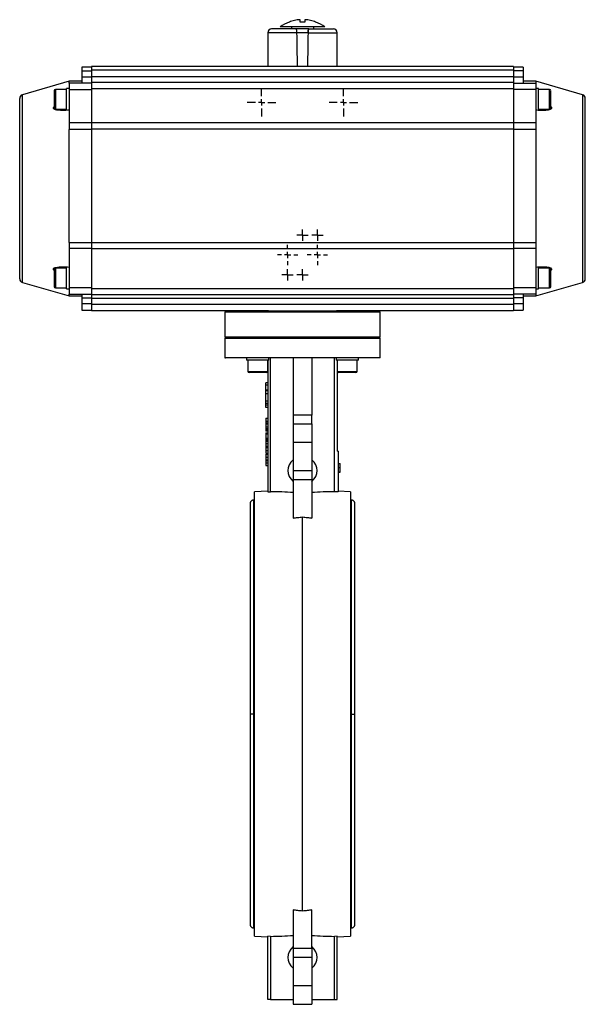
# Model space of a CAD drawing. Extents: x 37 to 1025, y -162 to 1175.
# Tile 5 of 5: x 569 to 1025, y 381 to 1175. Entities that reach past the tile are written whole.
import ezdxf

# ---------------------------------------------------------------- set-up
doc = ezdxf.new("R2010")
doc.units = 0
doc.layers.get('0').update_dxf_attribs({"linetype": 'CONTINUOUS'})

# ---------------------------------------------------------------- blocks, each defined once
blk = doc.blocks.new('SW_CENTERMARKSYMBOL_8')
at = {"color": 0, "linetype": 'CONTINUOUS'}
for p, q in [((0, 5), (0, 11.5)), ((-5, 0), (-11.5, 0)), ((0, 0), (-2.5, 0)), ((0, 0), (0, 2.5)), ((0, 0), (2.5, 0)), ((0, 0), (0, -2.5)), ((5, 0), (11.5, 0)), ((0, -5), (0, -11.5))]:
    blk.add_line(p, q, dxfattribs=at)
blk = doc.blocks.new('SW_CENTERMARKSYMBOL_9')
at = {"color": 0, "linetype": 'CONTINUOUS'}
for p, q in [((0, 5), (0, 8.2)), ((-5, 0), (-8.2, 0)), ((0, 0), (-2.5, 0)), ((0, 0), (0, 2.5)), ((0, 0), (2.5, 0)), ((0, 0), (0, -2.5)), ((5, 0), (8.2, 0)), ((0, -5), (0, -8.2))]:
    blk.add_line(p, q, dxfattribs=at)
blk = doc.blocks.new('SW_CENTERMARKSYMBOL_10')
at = {"color": 0, "linetype": 'CONTINUOUS'}
for p, q in [((0, 5), (0, 8.2)), ((-5, 0), (-8.2, 0)), ((0, 0), (-2.5, 0)), ((0, 0), (0, 2.5)), ((0, 0), (2.5, 0)), ((0, 0), (0, -2.5)), ((5, 0), (8.2, 0)), ((0, -5), (0, -8.2))]:
    blk.add_line(p, q, dxfattribs=at)
blk = doc.blocks.new('SW_CENTERMARKSYMBOL_11')
at = {"color": 0, "linetype": 'CONTINUOUS'}
for p, q in [((-2.5, 0), (-4.6, 0)), ((0, 0), (-2.5, 0)), ((0, 2.5), (0, 4.6)), ((0, 0), (0, 2.5)), ((0, 0), (2.5, 0)), ((0, 0), (0, -2.5)), ((2.5, 0), (4.6, 0)), ((0, -2.5), (0, -4.6))]:
    blk.add_line(p, q, dxfattribs=at)
blk = doc.blocks.new('SW_CENTERMARKSYMBOL_12')
at = {"color": 0, "linetype": 'CONTINUOUS'}
for p, q in [((-2.5, 0), (-4.6, 0)), ((0, 0), (-2.5, 0)), ((0, 2.5), (0, 4.6)), ((0, 0), (0, 2.5)), ((0, 0), (2.5, 0)), ((0, 0), (0, -2.5)), ((2.5, 0), (4.6, 0)), ((0, -2.5), (0, -4.6))]:
    blk.add_line(p, q, dxfattribs=at)
blk = doc.blocks.new('SW_CENTERMARKSYMBOL_13')
at = {"color": 0, "linetype": 'CONTINUOUS'}
for p, q in [((-2.5, 0), (-4.6, 0)), ((0, 0), (-2.5, 0)), ((0, 2.5), (0, 4.6)), ((0, 0), (0, 2.5)), ((0, 0), (2.5, 0)), ((0, 0), (0, -2.5)), ((2.5, 0), (4.6, 0)), ((0, -2.5), (0, -4.6))]:
    blk.add_line(p, q, dxfattribs=at)
blk = doc.blocks.new('SW_CENTERMARKSYMBOL_14')
at = {"color": 0, "linetype": 'CONTINUOUS'}
for p, q in [((-2.5, 0), (-4.6, 0)), ((0, 0), (-2.5, 0)), ((0, 2.5), (0, 4.6)), ((0, 0), (0, 2.5)), ((0, 0), (2.5, 0)), ((0, 0), (0, -2.5)), ((2.5, 0), (4.6, 0)), ((0, -2.5), (0, -4.6))]:
    blk.add_line(p, q, dxfattribs=at)
blk = doc.blocks.new('SW_CENTERMARKSYMBOL_15')
at = {"color": 0, "linetype": 'CONTINUOUS'}
for p, q in [((0, 5), (0, 11.5)), ((-5, 0), (-11.5, 0)), ((0, 0), (-2.5, 0)), ((0, 0), (0, 2.5)), ((0, 0), (2.5, 0)), ((0, 0), (0, -2.5)), ((5, 0), (11.5, 0)), ((0, -5), (0, -11.5))]:
    blk.add_line(p, q, dxfattribs=at)

msp = doc.modelspace()

# ---------------------------------------------------------------- linework, layer by layer
at = {"color": 7, "linetype": 'CONTINUOUS'}
for p, q in [((788.09, 1168.69), (788.09, 1167.29)), ((794.09, 1167.29), (794.09, 1167.09)), ((795.09, 1172.69), (795.09, 1174.55)), ((799.09, 1174.55), (799.09, 1172.69)), ((800.09, 1167.09), (800.09, 1167.29)), ((806.09, 1167.29), (806.09, 1168.69)), ((807.86, 1172.69), (807.67, 1172.69)), ((769.09, 1164.09), (769.09, 1137.09)), ((801.57, 1164.09), (792.6, 1164.09)), ((825.09, 1137.09), (825.09, 1164.09)), ((627.09, 1136.39), (619.09, 1136.39)), ((619.09, 1136.39), (619.09, 1133.39)), ((967.09, 1136.89), (627.09, 1136.89)), ((627.09, 1136.89), (627.09, 1133.89)), ((769.09, 1137.09), (793.09, 1137.09)), ((772.09, 1137.09), (772.09, 1136.89)), ((793.09, 1137.09), (801.08, 1137.09)), ((801.08, 1137.09), (825.09, 1137.09)), ((822.09, 1136.89), (822.09, 1137.09)), ((967.09, 1136.89), (967.09, 1133.89)), ((975.09, 1136.39), (967.09, 1136.39)), ((975.09, 1136.39), (975.09, 1133.39)), ((619.09, 1133.39), (627.09, 1133.39)), ((619.09, 1133.39), (619.09, 1128.39)), ((619.09, 1128.39), (619.09, 1123.39)), ((619.09, 1128.39), (627.09, 1128.39)), ((967.09, 1133.89), (627.09, 1133.89)), ((627.09, 1133.89), (627.09, 1128.89)), ((627.09, 1128.89), (967.09, 1128.89)), ((627.09, 1128.89), (627.09, 1123.89)), ((967.09, 1133.89), (967.09, 1128.89)), ((975.09, 1133.39), (967.09, 1133.39)), ((967.09, 1128.89), (967.09, 1123.89)), ((967.09, 1128.39), (975.09, 1128.39)), ((975.09, 1133.39), (975.09, 1128.39)), ((975.09, 1128.39), (975.09, 1123.39)), ((609.09, 1124.89), (571.26, 1114.04)), ((609.09, 1119.19), (606.89, 1119.19)), ((606.89, 1101.65), (606.89, 1119.19)), ((619.09, 1124.89), (609.09, 1124.89)), ((609.09, 1123.39), (609.09, 1124.89)), ((627.09, 1123.39), (609.09, 1123.39)), ((609.09, 1123.39), (609.09, 1118.39)), ((967.09, 1123.89), (627.09, 1123.89)), ((627.09, 1123.89), (627.09, 1118.89)), ((967.09, 1123.89), (967.09, 1118.89)), ((967.09, 1123.39), (985.09, 1123.39)), ((985.09, 1124.89), (975.09, 1124.89)), ((1022.91, 1114.04), (985.09, 1124.89)), ((985.09, 1124.89), (985.09, 1123.39)), ((985.09, 1123.39), (985.09, 1118.39)), ((987.29, 1119.19), (985.09, 1119.19)), ((987.29, 1101.59), (987.29, 1119.19)), ((606.89, 1118.39), (597.89, 1118.39)), ((609.09, 1118.39), (627.09, 1118.39)), ((609.09, 1118.39), (609.09, 1091.6)), ((967.09, 1118.89), (627.09, 1118.89)), ((627.09, 1118.89), (627.09, 1091.75)), ((967.09, 1118.89), (967.09, 1091.75)), ((985.09, 1118.39), (967.09, 1118.39)), ((985.09, 1118.39), (985.09, 1091.6)), ((996.29, 1118.39), (987.29, 1118.39)), ((597.89, 1102.39), (606.89, 1102.39)), ((987.29, 1102.39), (996.29, 1102.39)), ((609.09, 1091.6), (627.09, 1091.6)), ((609.09, 1091.6), (609.09, 1086.09)), ((627.09, 1091.75), (967.09, 1091.75)), ((627.09, 1091.75), (627.09, 1086.25)), ((967.09, 1091.75), (967.09, 1086.25)), ((967.09, 1091.6), (985.09, 1091.6)), ((985.09, 1091.6), (985.09, 1086.09)), ((609.09, 995.03), (609.09, 1086.09)), ((627.09, 1086.09), (609.09, 1086.09)), ((967.09, 1086.25), (627.09, 1086.25)), ((627.09, 1086.25), (627.09, 994.88)), ((967.09, 1086.25), (967.09, 994.88)), ((985.09, 1086.09), (967.09, 1086.09)), ((985.09, 1086.09), (985.09, 995.03)), ((609.09, 995.03), (627.09, 995.03)), ((609.09, 995.03), (609.09, 990.01)), ((627.09, 994.88), (967.09, 994.88)), ((627.09, 994.88), (627.09, 989.88)), ((967.09, 995.03), (985.09, 995.03)), ((967.09, 994.88), (967.09, 989.88)), ((985.09, 995.03), (985.09, 990.01)), ((627.09, 990.01), (609.09, 990.01)), ((609.09, 990.01), (609.09, 958.39)), ((967.09, 989.88), (627.09, 989.88)), ((627.09, 989.88), (627.09, 957.89)), ((985.09, 990.01), (967.09, 990.01)), ((967.09, 989.88), (967.09, 957.89)), ((985.09, 990.01), (985.09, 958.39)), ((606.89, 974.39), (597.89, 974.39)), ((606.89, 957.59), (606.89, 975.19)), ((987.29, 957.59), (987.29, 975.18)), ((996.29, 974.39), (987.29, 974.39)), ((571.26, 962.73), (609.09, 951.89)), ((985.09, 951.89), (1022.91, 962.73)), ((597.89, 958.39), (606.89, 958.39)), ((606.89, 957.59), (609.09, 957.59)), ((627.09, 958.39), (609.09, 958.39)), ((609.09, 958.39), (609.09, 953.39)), ((609.09, 951.89), (609.09, 953.39)), ((609.09, 953.39), (627.09, 953.39)), ((619.09, 953.39), (619.09, 950.39)), ((627.09, 957.89), (967.09, 957.89)), ((627.09, 957.89), (627.09, 952.89)), ((967.09, 952.89), (627.09, 952.89)), ((627.09, 952.89), (627.09, 949.89)), ((985.09, 958.39), (967.09, 958.39)), ((967.09, 957.89), (967.09, 952.89)), ((985.09, 953.39), (967.09, 953.39)), ((967.09, 952.89), (967.09, 949.89)), ((975.09, 953.39), (975.09, 950.39)), ((985.09, 958.39), (985.09, 953.39)), ((985.09, 957.59), (987.29, 957.59)), ((985.09, 953.39), (985.09, 951.89)), ((987.29, 958.39), (996.29, 958.39)), ((609.09, 951.89), (619.09, 951.89)), ((619.09, 950.39), (627.09, 950.39)), ((619.09, 950.39), (619.09, 945.39)), ((627.09, 945.39), (619.09, 945.39)), ((619.09, 945.39), (619.09, 940.39)), ((967.09, 949.89), (627.09, 949.89)), ((627.09, 949.89), (627.09, 944.89)), ((967.09, 944.89), (627.09, 944.89)), ((627.09, 944.89), (627.09, 939.89)), ((975.09, 950.39), (967.09, 950.39)), ((967.09, 949.89), (967.09, 944.89)), ((975.09, 945.39), (967.09, 945.39)), ((967.09, 944.89), (967.09, 939.89)), ((975.09, 951.89), (985.09, 951.89)), ((975.09, 950.39), (975.09, 945.39)), ((975.09, 945.39), (975.09, 940.39)), ((619.09, 940.39), (627.09, 940.39)), ((769.57, 939.89), (627.09, 939.89)), ((735.59, 939.89), (734.59, 938.89)), ((734.59, 938.89), (734.59, 918.89)), ((859.59, 938.89), (734.59, 938.89)), ((769.57, 939.89), (824.6, 939.89)), ((967.09, 939.89), (824.6, 939.89)), ((859.59, 938.89), (858.59, 939.89)), ((859.59, 918.89), (859.59, 938.89)), ((967.09, 940.39), (975.09, 940.39)), ((734.59, 918.89), (735.59, 917.89)), ((734.59, 918.89), (859.59, 918.89)), ((734.59, 917.89), (734.59, 901.93)), ((734.59, 917.89), (859.59, 917.89)), ((858.59, 917.89), (859.59, 918.89)), ((859.59, 901.93), (859.59, 917.89)), ((859.59, 901.93), (734.59, 901.93)), ((751.97, 901.89), (751.97, 900.09)), ((770.07, 900.09), (751.97, 900.09)), ((753.02, 900.09), (753.02, 891.09)), ((769.02, 891.09), (769.02, 900.09)), ((769.09, 900.09), (769.09, 793.95)), ((770.07, 900.09), (770.07, 901.89)), ((771.38, 794.1), (771.38, 901.89)), ((789.59, 901.89), (789.59, 855.74)), ((804.59, 901.89), (804.59, 855.74)), ((822.79, 794.1), (822.79, 901.89)), ((824.1, 901.89), (824.1, 900.09)), ((842.2, 900.09), (824.1, 900.09)), ((825.09, 900.09), (825.09, 826.89)), ((825.15, 900.09), (825.15, 891.09)), ((841.15, 891.09), (841.15, 900.09)), ((842.2, 900.09), (842.2, 901.89)), ((768.02, 890.09), (754.02, 890.09)), ((834.56, 890.09), (826.15, 890.09)), ((840.15, 890.09), (834.56, 890.09)), ((769.09, 881.89), (767.59, 881.89)), ((767.59, 879.89), (767.59, 881.89)), ((769.09, 879.89), (767.59, 879.89)), ((767.59, 875.8), (767.59, 879.89)), ((769.09, 875.8), (767.59, 875.8)), ((767.59, 875.27), (767.59, 875.8)), ((769.09, 875.27), (767.59, 875.27)), ((767.59, 873.1), (767.59, 875.27)), ((769.09, 873.1), (767.59, 873.1)), ((767.59, 867.24), (767.59, 873.1)), ((767.59, 867.24), (769.09, 867.24)), ((767.59, 865.05), (767.59, 867.24)), ((769.09, 865.05), (767.59, 865.05)), ((767.59, 863.97), (767.59, 865.05)), ((769.09, 863.97), (767.59, 863.97)), ((767.59, 861.89), (767.59, 863.97)), ((769.09, 861.89), (767.59, 861.89)), ((767.59, 853.23), (769.09, 853.23)), ((767.59, 853.23), (767.59, 850.84)), ((767.59, 850.84), (769.09, 850.84)), ((767.59, 849.6), (769.09, 849.6)), ((804.59, 855.74), (789.59, 855.74)), ((789.59, 855.74), (789.59, 848.89)), ((804.59, 848.89), (804.59, 855.74)), ((767.59, 848.66), (769.09, 848.66)), ((767.59, 848.66), (767.59, 846.26)), ((767.59, 846.26), (769.09, 846.26)), ((767.59, 845.03), (769.09, 845.03)), ((767.59, 844.01), (769.09, 844.01)), ((769.09, 842.91), (767.59, 842.91)), ((767.59, 841.66), (767.59, 840.61)), ((767.59, 841.66), (769.09, 841.66)), ((789.59, 848.89), (804.59, 848.89)), ((789.59, 848.89), (789.59, 833.89)), ((804.59, 848.89), (804.59, 833.89)), ((767.59, 840.61), (769.09, 840.61)), ((767.59, 840.61), (767.59, 837.26)), ((767.59, 837.26), (769.09, 837.26)), ((767.59, 837.26), (767.59, 836.27)), ((767.59, 836.27), (769.09, 836.27)), ((767.59, 836.27), (767.59, 835.59)), ((767.59, 835.59), (769.09, 835.59)), ((767.59, 835.02), (769.09, 835.02)), ((767.59, 834.93), (769.09, 834.93)), ((789.59, 833.89), (804.59, 833.89)), ((789.59, 833.89), (789.59, 811.16)), ((804.59, 833.89), (804.59, 811.16)), ((767.59, 832.88), (769.09, 832.88)), ((767.59, 830.89), (769.09, 830.89)), ((767.59, 830.65), (767.59, 829.81)), ((769.09, 830.53), (767.59, 830.53)), ((767.59, 829.63), (769.09, 829.63)), ((767.59, 827.39), (769.09, 827.39)), ((825.89, 826.89), (825.09, 826.89)), ((825.89, 826.89), (825.89, 793.9)), ((767.59, 825.14), (769.09, 825.14)), ((767.59, 824.43), (769.09, 824.43)), ((767.59, 824.25), (769.09, 824.25)), ((767.59, 822), (769.09, 822)), ((767.59, 819.76), (769.09, 819.76)), ((769.09, 819.09), (767.59, 819.09)), ((767.59, 817.29), (769.09, 817.29)), ((767.59, 815.27), (769.09, 815.27)), ((767.59, 815.18), (769.09, 815.18)), ((789.59, 811.16), (804.59, 811.16)), ((789.59, 811.16), (789.59, 803.71)), ((804.59, 811.16), (804.59, 803.71)), ((825.89, 816.89), (827.39, 816.89)), ((825.89, 813.65), (827.39, 813.65)), ((825.89, 809.89), (827.39, 809.89)), ((827.39, 809.8), (825.89, 809.8)), ((827.39, 813.65), (827.39, 816.89)), ((827.39, 809.89), (827.39, 813.65)), ((789.59, 803.71), (789.59, 772.79)), ((804.59, 803.71), (789.59, 803.71)), ((804.59, 803.71), (804.59, 772.79)), ((769.09, 794.58), (758.34, 793.89)), ((758.34, 435.89), (758.34, 793.89)), ((769.09, 793.95), (771.38, 794.1)), ((825.89, 793.9), (822.79, 794.1)), ((835.84, 793.89), (825.89, 794.53)), ((835.84, 793.89), (835.84, 614.89)), ((758.34, 787.39), (757.84, 787.39)), ((836.34, 787.39), (835.84, 787.39)), ((797.09, 456), (797.09, 773.78)), ((835.84, 614.89), (835.84, 435.89)), ((789.59, 456.99), (789.59, 426.07)), ((804.59, 426.07), (804.59, 456.99)), ((757.84, 442.39), (758.34, 442.39)), ((835.84, 442.39), (836.34, 442.39)), ((758.34, 435.89), (769.09, 435.19)), ((771.38, 435.67), (769.09, 435.82)), ((769.09, 384.89), (769.09, 435.82)), ((771.38, 435.67), (771.38, 384.89)), ((825.09, 435.82), (822.79, 435.67)), ((822.79, 384.89), (822.79, 435.67)), ((825.09, 435.19), (835.84, 435.89)), ((825.09, 384.89), (825.09, 435.82)), ((789.59, 426.07), (804.59, 426.07)), ((789.59, 426.07), (789.59, 418.61)), ((804.59, 426.07), (804.59, 418.61)), ((804.59, 418.61), (789.59, 418.61)), ((789.59, 418.61), (789.59, 395.89)), ((804.59, 418.61), (804.59, 395.89)), ((804.59, 395.89), (789.59, 395.89)), ((789.59, 395.89), (789.59, 380.89)), ((804.59, 395.89), (804.59, 380.89)), ((771.38, 384.89), (769.09, 384.89)), ((771.38, 384.89), (789.59, 384.89)), ((804.59, 384.89), (822.79, 384.89)), ((804.59, 384.69), (807.26, 384.69)), ((807.26, 384.69), (807.26, 384.89)), ((807.26, 384.69), (807.27, 384.69)), ((807.27, 384.69), (807.27, 384.89)), ((807.27, 384.69), (807.62, 384.69)), ((807.62, 384.69), (807.62, 384.89)), ((807.64, 384.69), (807.64, 384.89)), ((822.79, 384.89), (825.09, 384.89)), ((789.59, 380.89), (804.59, 380.89))]:
    msp.add_line(p, q, dxfattribs=at)
at = {"color": 8, "linetype": 'CONTINUOUS'}
for p, q in [((792.6, 1164.09), (769.09, 1164.09)), ((801.57, 1164.09), (825.09, 1164.09)), ((571.26, 962.73), (571.26, 1114.04)), ((597.89, 1118.39), (597.89, 1102.39)), ((996.29, 1102.39), (996.29, 1118.39)), ((1022.91, 1114.04), (1022.91, 962.73)), ((597.89, 974.39), (597.89, 962.24)), ((996.29, 958.39), (996.29, 974.39)), ((597.89, 962.24), (597.89, 958.39)), ((753.02, 891.09), (769.02, 891.09)), ((825.15, 891.09), (834.76, 891.09)), ((834.76, 891.09), (841.15, 891.09)), ((757.84, 614.89), (757.84, 787.39)), ((836.34, 787.39), (836.34, 614.89)), ((757.84, 442.39), (757.84, 614.89)), ((836.34, 614.89), (836.34, 442.39))]:
    msp.add_line(p, q, dxfattribs=at)
at = {"color": 7, "linetype": 'CONTINUOUS'}
for centre, radius, start, end in [((772.09, 1164.09), 3, 90, 180), ((797.09, 1144.69), 30, 111.04082, 126.86501), ((797.09, 1144.69), 30, 53.12682, 68.96316), ((822.09, 1164.09), 3, 0, 90), ((572.09, 1111.16), 3, 106, 180), ((597.89, 1117.39), 1, 90, 180), ((996.29, 1117.39), 1, 0, 90), ((1022.09, 1111.16), 3, 0, 74), ((597.89, 1103.39), 1, 180, 270), ((996.29, 1103.39), 1, 270, 0), ((597.89, 973.39), 1, 90, 180), ((996.29, 973.39), 1, 0, 90), ((572.09, 965.62), 3, 180, 254), ((1022.09, 965.62), 3, 286, 0), ((597.89, 959.39), 1, 180, 270), ((996.29, 959.39), 1, 270, 0), ((754.02, 891.09), 1, 180, 270), ((768.02, 891.09), 1, 270, 0), ((826.15, 891.09), 1, 180, 270), ((840.15, 891.09), 1, 270, 0)]:
    msp.add_arc(centre, radius, start, end, dxfattribs=at)
for centre, major_axis, ratio, start_param, end_param in [((797.09, 636.13), (-27.57, 1604.12), 0.00303, 5.029946, 5.047717), ((797.09, 636.13), (-27.57, 1604.12), 0.00303, 5.029946, 5.047717), ((797.09, 636.13), (27.57, 1604.12), 0.00303, 1.235468, 1.253239), ((797.09, 636.13), (27.57, 1604.12), 0.00303, 1.235468, 1.253239), ((800.53, 811.05), (15.17, 0), 0.823849, 2.376683, 3.906502), ((793.64, 811.05), (15.17, 0), 0.823849, 5.518276, 7.048095), ((770.26, 614.89), (218.21, 0), 0.821318, 1.48211, 1.565667), ((823.91, 614.89), (218.21, 0), 0.821318, 1.575926, 1.659482), ((770.26, 614.89), (218.21, 0), 0.821318, 4.717519, 4.801075), ((823.91, 614.89), (218.21, 0), 0.821318, 4.623703, 4.707259), ((800.53, 418.73), (15.17, 0), 0.823849, 2.376683, 3.906502), ((793.64, 418.73), (15.17, 0), 0.823849, 5.518276, 7.048095)]:
    msp.add_ellipse(centre, major_axis=major_axis, ratio=ratio, start_param=start_param, end_param=end_param, dxfattribs=at)
for points, knots in [([(791.99, 1167.09), (786.37, 1167.09), (781.32, 1167.09), (774.07, 1167.09), (772.09, 1167.09), (772.09, 1167.09)], [0, 0, 0, 0, 0.5, 0.5, 1, 1, 1, 1]), ([(815.09, 1168.69), (815.04, 1168.69), (814.94, 1168.69), (814.16, 1168.69), (812.91, 1168.69), (811.23, 1168.69), (809.12, 1168.69), (806.7, 1168.69), (803.98, 1168.69), (801.08, 1168.69), (798.05, 1168.69), (795.02, 1168.69), (792.02, 1168.69), (789.19, 1168.69), (786.56, 1168.69), (784.25, 1168.69), (782.29, 1168.69), (780.75, 1168.69), (779.68, 1168.69), (779.16, 1168.69), (779.11, 1168.69), (779.09, 1168.69)], [0, 0, 0, 0, 0.0528116, 0.1072782, 0.1602098, 0.2146764, 0.2676079, 0.3220745, 0.3750061, 0.4294727, 0.4824043, 0.5368709, 0.5898025, 0.6442691, 0.6972006, 0.7516672, 0.8045988, 0.8590654, 0.911997, 0.9664636, 1, 1, 1, 1]), ([(786.5, 1172.69), (786.38, 1172.69), (786.25, 1172.69), (786.32, 1172.69), (786.32, 1172.69)], [0, 0, 0, 0, 0.999724, 1, 1, 1, 1]), ([(792.6, 1164.09), (792.6, 1164.29), (792.59, 1164.5), (792.57, 1164.89), (792.55, 1165.09), (792.52, 1165.46), (792.5, 1165.63), (792.45, 1165.96), (792.42, 1166.11), (792.37, 1166.38), (792.33, 1166.5), (792.27, 1166.71), (792.24, 1166.8), (792.17, 1166.94), (792.13, 1167), (792.06, 1167.07), (792.03, 1167.09), (791.99, 1167.09)], [0, 0, 0, 0, 0.125, 0.125, 0.25, 0.25, 0.375, 0.375, 0.5, 0.5, 0.625, 0.625, 0.75, 0.75, 0.875, 0.875, 1, 1, 1, 1]), ([(792.6, 1164.09), (792.6, 1164.29), (792.59, 1164.5), (792.57, 1164.89), (792.55, 1165.09), (792.52, 1165.46), (792.5, 1165.63), (792.45, 1165.96), (792.42, 1166.11), (792.37, 1166.38), (792.33, 1166.5), (792.27, 1166.71), (792.24, 1166.8), (792.17, 1166.94), (792.13, 1167), (792.06, 1167.07), (792.03, 1167.09), (791.99, 1167.09)], [0, 0, 0, 0, 0.125, 0.125, 0.25, 0.25, 0.375, 0.375, 0.5, 0.5, 0.625, 0.625, 0.75, 0.75, 0.875, 0.875, 1, 1, 1, 1]), ([(802.18, 1167.09), (802.15, 1167.09), (802.11, 1167.07), (802.04, 1167), (802, 1166.95), (801.94, 1166.8), (801.9, 1166.71), (801.84, 1166.51), (801.81, 1166.38), (801.75, 1166.11), (801.72, 1165.96), (801.68, 1165.64), (801.66, 1165.46), (801.62, 1165.09), (801.6, 1164.9), (801.58, 1164.5), (801.57, 1164.29), (801.57, 1164.09)], [0, 0, 0, 0, 0.125, 0.125, 0.25, 0.25, 0.375, 0.375, 0.5, 0.5, 0.625, 0.625, 0.75, 0.75, 0.875, 0.875, 1, 1, 1, 1]), ([(801.57, 1164.09), (801.57, 1164.29), (801.58, 1164.5), (801.6, 1164.89), (801.62, 1165.09), (801.66, 1165.46), (801.68, 1165.63), (801.72, 1165.96), (801.75, 1166.11), (801.81, 1166.38), (801.84, 1166.5), (801.9, 1166.71), (801.94, 1166.8), (802, 1166.94), (802.04, 1167), (802.11, 1167.07), (802.15, 1167.09), (802.18, 1167.09)], [0, 0, 0, 0, 0.125, 0.125, 0.25, 0.25, 0.375, 0.375, 0.5, 0.5, 0.625, 0.625, 0.75, 0.75, 0.875, 0.875, 1, 1, 1, 1]), ([(802.18, 1167.09), (802.35, 1167.09), (802.68, 1167.09), (803.17, 1167.09), (803.66, 1167.09), (804.15, 1167.09), (804.63, 1167.09), (805.11, 1167.09), (805.59, 1167.09), (806.56, 1167.09), (808.01, 1167.09), (809.9, 1167.09), (811.7, 1167.09), (814.01, 1167.09), (816.58, 1167.09), (818.65, 1167.09), (819.96, 1167.09), (820.75, 1167.09), (821.36, 1167.09), (821.71, 1167.09), (821.91, 1167.09), (822.01, 1167.09), (822.07, 1167.09), (822.08, 1167.09), (822.09, 1167.09)], [0, 0, 0, 0, 0.0148528, 0.029687, 0.0445085, 0.0593235, 0.074138, 0.0889583, 0.1037902, 0.11864, 0.1806036, 0.2425826, 0.306461, 0.3703545, 0.500003, 0.6296515, 0.6935299, 0.7574234, 0.8193871, 0.881366, 0.9110432, 0.9406754, 0.9703115, 1, 1, 1, 1]), ([(569.09, 965.62), (569.09, 965.62), (569.09, 965.62), (569.09, 965.64), (569.09, 965.67), (569.09, 965.7), (569.09, 965.75), (569.09, 965.81), (569.09, 965.88), (569.09, 965.96), (569.09, 966.05), (569.09, 966.16), (569.09, 966.27), (569.09, 966.39), (569.09, 966.53), (569.09, 966.68), (569.09, 966.98), (569.09, 967.52), (569.09, 968.41), (569.09, 969.47), (569.09, 970.71), (569.09, 972.13), (569.09, 974.27), (569.09, 977.39), (569.09, 981.8), (569.09, 986.84), (569.09, 992.43), (569.09, 998.48), (569.09, 1004.87), (569.09, 1011.51), (569.09, 1018.28), (569.09, 1025.03), (569.09, 1031.73), (569.09, 1038.39), (569.09, 1045.05), (569.09, 1051.75), (569.09, 1058.5), (569.09, 1065.26), (569.09, 1071.9), (569.09, 1078.3), (569.09, 1084.35), (569.09, 1089.94), (569.09, 1094.97), (569.09, 1099.39), (569.09, 1102.51), (569.09, 1104.65), (569.09, 1106.07), (569.09, 1107.31), (569.09, 1108.37), (569.09, 1109.25), (569.09, 1109.85), (569.09, 1110.23), (569.09, 1110.48), (569.09, 1110.69), (569.09, 1110.86), (569.09, 1110.99), (569.09, 1111.09), (569.09, 1111.15), (569.09, 1111.15), (569.09, 1111.16)], [0, 0, 0, 0, 0.0038931, 0.0077825, 0.0116686, 0.0155521, 0.0194336, 0.0233136, 0.0271927, 0.0310714, 0.0349505, 0.0388304, 0.0427117, 0.0465951, 0.050481, 0.0543701, 0.0582629, 0.0735076, 0.0887545, 0.1043864, 0.1200206, 0.1359767, 0.151935, 0.1843432, 0.2170962, 0.2500243, 0.2829524, 0.3157054, 0.3481136, 0.380018, 0.4112746, 0.4417575, 0.4708778, 0.5000004, 0.5291208, 0.5582434, 0.5887263, 0.6199829, 0.6518873, 0.6842955, 0.7170485, 0.7499766, 0.7829047, 0.8156577, 0.8480659, 0.864022, 0.8799803, 0.8956122, 0.9112464, 0.926491, 0.941738, 0.9490333, 0.9563174, 0.9635941, 0.9708672, 0.9781405, 0.9854179, 0.9927031, 1, 1, 1, 1]), ([(596.89, 1117.37), (596.89, 1117.2), (596.89, 1116.95), (596.89, 1115.95), (596.89, 1114.96), (596.89, 1113.77), (596.89, 1112.08), (596.89, 1109.82), (596.89, 1107.62), (596.89, 1106.06), (596.89, 1105.02), (596.89, 1104.21), (596.89, 1103.53), (596.89, 1103.49), (596.89, 1103.47)], [0, 0, 0, 0, 0.122833, 0.188956, 0.256483, 0.324009, 0.390133, 0.512966, 0.635799, 0.701922, 0.769449, 0.836975, 0.903099, 1, 1, 1, 1]), ([(997.29, 1108.2), (997.29, 1109.07), (997.29, 1110.4), (997.29, 1112.22), (997.29, 1113.56), (997.29, 1114.78), (997.29, 1116.08), (997.29, 1117.19), (997.29, 1117.28), (997.29, 1117.32)], [0, 0, 0, 0, 0.199185, 0.30641, 0.41591, 0.52541, 0.632635, 0.83182, 1, 1, 1, 1]), ([(1025.09, 965.62), (1025.09, 965.62), (1025.09, 973.29), (1025.09, 1000.58), (1025.09, 1019.09), (1025.09, 1057.69), (1025.09, 1076.2), (1025.09, 1103.49), (1025.09, 1111.16), (1025.09, 1111.16)], [0, 0, 0, 0, 0.25, 0.25, 0.5, 0.5, 0.75, 0.75, 1, 1, 1, 1]), ([(609.09, 1101.62), (607.15, 1101.5), (604.22, 1101.33), (600.46, 1101.45), (598.32, 1101.79), (596.97, 1102.31), (596.39, 1102.8), (596.25, 1103.36), (596.42, 1103.94), (596.76, 1104.33), (596.95, 1104.55)], [0, 0, 0, 0, 0.351227, 0.529434, 0.706314, 0.778368, 0.85119, 0.895674, 0.940194, 1, 1, 1, 1]), ([(997.16, 1104.61), (997.39, 1104.39), (997.58, 1104.15), (997.78, 1103.79), (997.83, 1103.67), (997.88, 1103.43), (997.89, 1103.31), (997.85, 1103.09), (997.81, 1102.98), (997.7, 1102.78), (997.62, 1102.69), (997.35, 1102.45), (997.12, 1102.31), (996.62, 1102.09), (996.34, 1101.99), (995.77, 1101.84), (995.47, 1101.77), (994.55, 1101.61), (993.91, 1101.53), (992.61, 1101.43), (991.95, 1101.41), (990.6, 1101.38), (989.92, 1101.39), (987.87, 1101.43), (986.48, 1101.51), (985.09, 1101.62)], [0, 0, 0, 0, 0.0625, 0.0625, 0.09375, 0.09375, 0.125, 0.125, 0.15625, 0.15625, 0.1875, 0.1875, 0.25, 0.25, 0.3125, 0.3125, 0.375, 0.375, 0.5, 0.5, 0.625, 0.625, 0.75, 0.75, 1, 1, 1, 1]), ([(997.29, 1103.45), (997.29, 1103.43), (997.29, 1103.33), (997.29, 1103.61), (997.29, 1104.09), (997.29, 1104.88), (997.29, 1106.15), (997.29, 1107.39), (997.29, 1108.2)], [0, 0, 0, 0, 0.046719, 0.20829, 0.373289, 0.538289, 0.69986, 1, 1, 1, 1]), ([(596.89, 972.34), (596.7, 972.55), (596.36, 972.93), (596.25, 973.5), (596.43, 974), (597.08, 974.55), (598.6, 975.05), (600.89, 975.35), (604.49, 975.44), (607.26, 975.27), (609.09, 975.16)], [0, 0, 0, 0, 0.058096, 0.103007, 0.147952, 0.209684, 0.320358, 0.493284, 0.667035, 1, 1, 1, 1]), ([(596.89, 973.38), (596.89, 973.47), (596.89, 972.15), (596.89, 967.71), (596.89, 964.96), (596.89, 962.76)], [0, 0, 0, 0, 0.5, 0.5, 1, 1, 1, 1]), ([(985.09, 975.16), (987.03, 975.27), (989.95, 975.45), (993.71, 975.32), (995.85, 974.99), (997.2, 974.46), (997.79, 973.98), (997.92, 973.41), (997.77, 972.86), (997.45, 972.51), (997.29, 972.32)], [0, 0, 0, 0, 0.354043, 0.53368, 0.711979, 0.78461, 0.858016, 0.902857, 0.947733, 1, 1, 1, 1]), ([(997.29, 966.39), (997.29, 968.24), (997.29, 970.03), (997.29, 972.65), (997.29, 973.39), (997.29, 973.39)], [0, 0, 0, 0, 0.5, 0.5, 1, 1, 1, 1]), ([(997.29, 959.39), (997.29, 959.39), (997.29, 960.13), (997.29, 962.75), (997.29, 964.53), (997.29, 966.39)], [0, 0, 0, 0, 0.5, 0.5, 1, 1, 1, 1]), ([(767.59, 850.84), (767.59, 850.78), (767.59, 850.65), (767.59, 850.46), (767.59, 850.29), (767.59, 850.13), (767.59, 849.98), (767.59, 849.84), (767.59, 849.72), (767.59, 849.64), (767.59, 849.6)], [0, 0, 0, 0, 0.157891, 0.306795, 0.445675, 0.574557, 0.694631, 0.805977, 0.907764, 1, 1, 1, 1]), ([(767.59, 849.6), (767.59, 849.51), (767.59, 849.32), (767.59, 849.05), (767.59, 848.8), (767.59, 848.66), (767.59, 848.59)], [0, 0, 0, 0, 0.261213, 0.512048, 0.757793, 1, 1, 1, 1]), ([(767.59, 846.26), (767.59, 846.2), (767.59, 846.07), (767.59, 845.89), (767.59, 845.71), (767.59, 845.55), (767.59, 845.4), (767.59, 845.27), (767.59, 845.14), (767.59, 845.06), (767.59, 845.03)], [0, 0, 0, 0, 0.1578913, 0.306795, 0.4456752, 0.5745567, 0.6946308, 0.8059774, 0.9077641, 1, 1, 1, 1]), ([(767.59, 845.03), (767.59, 844.93), (767.59, 844.74), (767.59, 844.47), (767.59, 844.23), (767.59, 844.08), (767.59, 844.01)], [0, 0, 0, 0, 0.261213, 0.512048, 0.757793, 1, 1, 1, 1]), ([(767.59, 844.01), (767.59, 843.96), (767.59, 843.87), (767.59, 843.75), (767.59, 843.63), (767.59, 843.53), (767.59, 843.43), (767.59, 843.34), (767.59, 843.26), (767.59, 843.18), (767.59, 843.12), (767.59, 843.06), (767.59, 843.02), (767.59, 842.98), (767.59, 842.95), (767.59, 842.93), (767.59, 842.92), (767.59, 842.91), (767.59, 842.91)], [0, 0, 0, 0, 0.056809, 0.113874, 0.170522, 0.227532, 0.285334, 0.343678, 0.403164, 0.464002, 0.525827, 0.589097, 0.653293, 0.719115, 0.786763, 0.855798, 0.926841, 1, 1, 1, 1]), ([(767.59, 835.59), (767.59, 835.5), (767.59, 835.33), (767.59, 835.15), (767.59, 835.05), (767.59, 835.05)], [0, 0, 0, 0, 0.482843, 0.965746, 1, 1, 1, 1]), ([(767.59, 834.93), (767.59, 834.91), (767.59, 834.89), (767.59, 834.83), (767.59, 834.76), (767.59, 834.68), (767.59, 834.59), (767.59, 834.48), (767.59, 834.36), (767.59, 834.23), (767.59, 834.09), (767.59, 833.94), (767.59, 833.79), (767.59, 833.62), (767.59, 833.45), (767.59, 833.26), (767.59, 833.07), (767.59, 832.95), (767.59, 832.88)], [0, 0, 0, 0, 0.071042, 0.139355, 0.204975, 0.268354, 0.330157, 0.390696, 0.450899, 0.510969, 0.570761, 0.629453, 0.688414, 0.747571, 0.808283, 0.870023, 0.933805, 1, 1, 1, 1]), ([(767.59, 832.88), (767.59, 832.79), (767.59, 832.61), (767.59, 832.34), (767.59, 832.09), (767.59, 831.85), (767.59, 831.63), (767.59, 831.44), (767.59, 831.27), (767.59, 831.13), (767.59, 831.02), (767.59, 830.94), (767.59, 830.9), (767.59, 830.89), (767.59, 830.89)], [0, 0, 0, 0, 0.09205, 0.181, 0.269569, 0.357573, 0.443574, 0.526455, 0.607471, 0.688399, 0.767864, 0.845538, 0.922533, 1, 1, 1, 1]), ([(767.59, 830.89), (767.59, 830.89), (767.59, 830.75), (767.59, 830.61), (767.59, 830.53), (767.59, 830.53), (767.59, 830.53)], [0, 0, 0, 0, 0.007067, 0.44011, 0.882668, 1, 1, 1, 1]), ([(767.59, 829.63), (767.59, 829.63), (767.59, 829.63), (767.59, 829.62), (767.59, 829.6), (767.59, 829.57), (767.59, 829.54), (767.59, 829.49), (767.59, 829.44), (767.59, 829.38), (767.59, 829.32), (767.59, 829.24), (767.59, 829.16), (767.59, 829.07), (767.59, 828.97), (767.59, 828.87), (767.59, 828.76), (767.59, 828.64), (767.59, 828.51), (767.59, 828.37), (767.59, 828.23), (767.59, 828.07), (767.59, 827.91), (767.59, 827.75), (767.59, 827.57), (767.59, 827.45), (767.59, 827.39)], [0, 0, 0, 0, 0.063113, 0.123612, 0.18097, 0.235256, 0.287095, 0.336024, 0.382374, 0.426325, 0.468201, 0.508239, 0.546617, 0.583488, 0.619002, 0.65359, 0.687163, 0.720428, 0.753235, 0.786265, 0.819508, 0.853548, 0.888311, 0.923997, 0.961351, 1, 1, 1, 1]), ([(767.59, 827.39), (767.59, 827.3), (767.59, 827.12), (767.59, 826.86), (767.59, 826.62), (767.59, 826.39), (767.59, 826.18), (767.59, 826), (767.59, 825.84), (767.59, 825.7), (767.59, 825.58), (767.59, 825.47), (767.59, 825.38), (767.59, 825.31), (767.59, 825.26), (767.59, 825.23), (767.59, 825.2), (767.59, 825.18), (767.59, 825.16), (767.59, 825.15), (767.59, 825.15), (767.59, 825.15), (767.59, 825.14)], [0, 0, 0, 0, 0.056725, 0.111439, 0.164371, 0.21644, 0.267394, 0.317343, 0.367257, 0.418163, 0.471358, 0.52792, 0.588017, 0.652172, 0.686383, 0.72325, 0.762597, 0.804726, 0.849443, 0.896709, 0.946889, 1, 1, 1, 1]), ([(767.59, 824.25), (767.59, 824.25), (767.59, 824.24), (767.59, 824.23), (767.59, 824.21), (767.59, 824.19), (767.59, 824.15), (767.59, 824.11), (767.59, 824.06), (767.59, 824), (767.59, 823.93), (767.59, 823.86), (767.59, 823.78), (767.59, 823.69), (767.59, 823.59), (767.59, 823.49), (767.59, 823.37), (767.59, 823.25), (767.59, 823.12), (767.59, 822.99), (767.59, 822.84), (767.59, 822.69), (767.59, 822.53), (767.59, 822.36), (767.59, 822.19), (767.59, 822.06), (767.59, 822)], [0, 0, 0, 0, 0.063113, 0.123612, 0.18097, 0.235256, 0.287095, 0.336024, 0.382374, 0.426325, 0.468201, 0.508239, 0.546617, 0.583488, 0.619002, 0.65359, 0.687163, 0.720428, 0.753235, 0.786265, 0.819508, 0.853548, 0.888311, 0.923997, 0.961351, 1, 1, 1, 1]), ([(767.59, 822), (767.59, 821.91), (767.59, 821.74), (767.59, 821.48), (767.59, 821.24), (767.59, 821.01), (767.59, 820.8), (767.59, 820.61), (767.59, 820.45), (767.59, 820.31), (767.59, 820.19), (767.59, 820.09), (767.59, 819.99), (767.59, 819.92), (767.59, 819.88), (767.59, 819.85), (767.59, 819.82), (767.59, 819.8), (767.59, 819.78), (767.59, 819.77), (767.59, 819.76), (767.59, 819.76), (767.59, 819.76)], [0, 0, 0, 0, 0.056725, 0.111439, 0.164371, 0.21644, 0.267394, 0.317343, 0.367257, 0.418163, 0.471358, 0.52792, 0.588017, 0.652172, 0.686383, 0.72325, 0.762597, 0.804726, 0.849443, 0.896709, 0.946889, 1, 1, 1, 1]), ([(767.59, 819.85), (767.59, 819.85), (767.59, 819.85), (767.59, 819.84), (767.59, 819.82), (767.59, 819.8), (767.59, 819.78), (767.59, 819.75), (767.59, 819.71), (767.59, 819.66), (767.59, 819.61), (767.59, 819.55), (767.59, 819.49), (767.59, 819.42), (767.59, 819.35), (767.59, 819.27), (767.59, 819.18), (767.59, 819.12), (767.59, 819.09)], [0, 0, 0, 0, 0.080028, 0.157825, 0.232559, 0.30472, 0.374369, 0.44157, 0.506039, 0.568678, 0.628697, 0.687073, 0.743221, 0.797558, 0.850225, 0.90138, 0.95107, 1, 1, 1, 1]), ([(767.59, 819.09), (767.59, 819.03), (767.59, 818.92), (767.59, 818.73), (767.59, 818.53), (767.59, 818.31), (767.59, 818.07), (767.59, 817.83), (767.59, 817.56), (767.59, 817.39), (767.59, 817.29)], [0, 0, 0, 0, 0.125625, 0.247619, 0.368528, 0.488104, 0.609878, 0.735382, 0.864448, 1, 1, 1, 1]), ([(767.59, 817.29), (767.59, 817.23), (767.59, 817.09), (767.59, 816.89), (767.59, 816.71), (767.59, 816.53), (767.59, 816.36), (767.59, 816.2), (767.59, 816.05), (767.59, 815.91), (767.59, 815.79), (767.59, 815.67), (767.59, 815.57), (767.59, 815.48), (767.59, 815.41), (767.59, 815.35), (767.59, 815.3), (767.59, 815.28), (767.59, 815.27)], [0, 0, 0, 0, 0.068499, 0.134572, 0.198208, 0.259784, 0.319951, 0.379508, 0.438814, 0.498497, 0.558182, 0.617438, 0.677522, 0.737959, 0.80033, 0.86409, 0.930622, 1, 1, 1, 1]), ([(757.84, 787.39), (757.49, 787.35), (756.94, 787.3), (756.24, 786.95), (755.71, 786.54), (755.26, 785.98), (754.95, 785.3), (754.8, 784.55), (754.86, 784.05), (754.89, 783.81)], [0, 0, 0, 0, 0.195428, 0.311032, 0.437709, 0.57356, 0.7154, 0.859048, 1, 1, 1, 1]), ([(839.28, 783.81), (839.31, 784.05), (839.37, 784.55), (839.23, 785.3), (838.91, 785.98), (838.46, 786.54), (837.93, 786.95), (837.23, 787.3), (836.68, 787.35), (836.34, 787.39)], [0, 0, 0, 0, 0.1409523, 0.2846002, 0.4264398, 0.5622915, 0.6889679, 0.8045723, 1, 1, 1, 1]), ([(754.89, 783.76), (754.88, 783.72), (754.87, 783.64), (754.86, 782.58), (754.85, 780.96), (754.84, 778.91), (754.84, 776.61), (754.84, 774.17), (754.84, 771.72), (754.84, 769.34), (754.84, 766.99), (754.84, 763.37), (754.84, 757.97), (754.84, 750.23), (754.84, 741.51), (754.84, 732.57), (754.84, 723.67), (754.84, 715.01), (754.84, 705.95), (754.84, 696.57), (754.84, 689.03), (754.84, 683.55), (754.84, 680.21), (754.84, 676.9), (754.84, 673.62), (754.84, 670.26), (754.84, 666.58), (754.84, 662), (754.84, 656.3), (754.84, 649.46), (754.84, 641.77), (754.84, 633.34), (754.84, 624.3), (754.84, 618.07), (754.84, 614.89)], [0, 0, 0, 0, 0.038834, 0.081227, 0.120324, 0.156093, 0.188533, 0.217664, 0.243523, 0.266156, 0.286105, 0.305918, 0.356318, 0.407759, 0.459834, 0.511978, 0.553571, 0.59509, 0.636648, 0.678092, 0.718632, 0.732643, 0.746408, 0.759931, 0.773215, 0.786264, 0.800345, 0.81734, 0.840632, 0.867331, 0.897052, 0.92937, 0.96384, 1, 1, 1, 1]), ([(839.34, 614.89), (839.34, 618.01), (839.34, 624.03), (839.34, 632.66), (839.34, 640.46), (839.34, 647.28), (839.34, 653.07), (839.34, 660.25), (839.34, 669.17), (839.34, 680.55), (839.34, 692.21), (839.34, 703.93), (839.34, 715.12), (839.34, 724.98), (839.34, 733.57), (839.34, 740.89), (839.34, 747.49), (839.34, 753.33), (839.34, 757.81), (839.34, 761.37), (839.34, 764.36), (839.34, 767.55), (839.33, 770.84), (839.33, 773.89), (839.33, 776.62), (839.32, 778.99), (839.32, 781.03), (839.31, 782.61), (839.3, 783.64), (839.29, 783.73), (839.28, 783.77)], [0, 0, 0, 0, 0.035363, 0.068239, 0.098081, 0.12438, 0.146676, 0.165195, 0.208214, 0.252148, 0.302798, 0.353625, 0.404408, 0.455392, 0.496208, 0.536553, 0.575231, 0.611957, 0.646812, 0.666676, 0.689925, 0.716637, 0.746885, 0.780737, 0.81174, 0.845301, 0.881424, 0.920093, 0.961269, 1, 1, 1, 1]), ([(789.59, 772.79), (790.19, 772.87), (791.4, 773.04), (793.26, 773.28), (795.15, 773.53), (796.44, 773.7), (797.09, 773.78)], [0, 0, 0, 0, 0.24061, 0.487477, 0.740605, 1, 1, 1, 1]), ([(797.09, 773.78), (797.74, 773.7), (799.02, 773.53), (800.92, 773.28), (802.77, 773.04), (803.99, 772.87), (804.59, 772.79)], [0, 0, 0, 0, 0.259395, 0.512523, 0.75939, 1, 1, 1, 1]), ([(754.84, 614.89), (754.84, 611.77), (754.84, 605.74), (754.84, 597.11), (754.84, 589.32), (754.84, 582.5), (754.84, 576.71), (754.84, 569.53), (754.84, 560.6), (754.84, 549.23), (754.84, 537.57), (754.84, 525.85), (754.84, 514.66), (754.84, 504.8), (754.84, 496.21), (754.84, 488.89), (754.84, 482.28), (754.84, 476.44), (754.84, 471.96), (754.84, 468.41), (754.84, 465.41), (754.84, 462.22), (754.84, 458.94), (754.84, 455.89), (754.84, 453.15), (754.85, 450.79), (754.86, 448.74), (754.87, 447.17), (754.88, 446.14), (754.89, 446.05), (754.89, 446)], [0, 0, 0, 0, 0.035363, 0.068239, 0.098081, 0.12438, 0.146676, 0.165195, 0.208214, 0.252148, 0.302798, 0.353625, 0.404408, 0.455392, 0.496208, 0.536553, 0.575231, 0.611957, 0.646812, 0.666676, 0.689925, 0.716637, 0.746885, 0.780737, 0.81174, 0.845301, 0.881424, 0.920093, 0.961269, 1, 1, 1, 1]), ([(839.28, 446.02), (839.29, 446.05), (839.3, 446.13), (839.32, 447.19), (839.33, 448.81), (839.33, 450.86), (839.33, 453.17), (839.34, 455.61), (839.34, 458.05), (839.34, 460.43), (839.34, 462.79), (839.34, 466.4), (839.34, 471.81), (839.34, 479.55), (839.34, 488.26), (839.34, 497.21), (839.34, 506.11), (839.34, 514.76), (839.34, 523.83), (839.34, 533.2), (839.34, 540.75), (839.34, 546.22), (839.34, 549.57), (839.34, 552.88), (839.34, 556.16), (839.34, 559.51), (839.34, 563.2), (839.34, 567.78), (839.34, 573.47), (839.34, 580.32), (839.34, 588.01), (839.34, 596.44), (839.34, 605.48), (839.34, 611.7), (839.34, 614.89)], [0, 0, 0, 0, 0.038834, 0.081227, 0.120324, 0.156093, 0.188533, 0.217664, 0.243523, 0.266156, 0.286105, 0.305918, 0.356318, 0.407759, 0.459834, 0.511978, 0.553571, 0.59509, 0.636648, 0.678092, 0.718632, 0.732643, 0.746408, 0.759931, 0.773215, 0.786264, 0.800345, 0.81734, 0.840632, 0.867331, 0.897052, 0.92937, 0.96384, 1, 1, 1, 1]), ([(797.09, 456), (796.44, 456.08), (795.15, 456.24), (793.26, 456.49), (791.4, 456.74), (790.19, 456.91), (789.59, 456.99)], [0, 0, 0, 0, 0.259395, 0.512523, 0.75939, 1, 1, 1, 1]), ([(804.59, 456.99), (803.99, 456.91), (802.77, 456.74), (800.92, 456.49), (799.02, 456.24), (797.74, 456.08), (797.09, 456)], [0, 0, 0, 0, 0.24061, 0.487477, 0.740605, 1, 1, 1, 1]), ([(754.89, 445.97), (754.86, 445.72), (754.8, 445.22), (754.95, 444.47), (755.26, 443.79), (755.71, 443.23), (756.24, 442.82), (756.94, 442.48), (757.49, 442.42), (757.84, 442.39)], [0, 0, 0, 0, 0.140952, 0.2846, 0.42644, 0.562291, 0.688968, 0.804572, 1, 1, 1, 1]), ([(836.34, 442.39), (836.68, 442.42), (837.23, 442.48), (837.93, 442.82), (838.46, 443.23), (838.91, 443.79), (839.23, 444.47), (839.37, 445.22), (839.31, 445.72), (839.28, 445.97)], [0, 0, 0, 0, 0.195428, 0.311032, 0.437709, 0.57356, 0.7154, 0.859048, 1, 1, 1, 1])]:
    msp.add_open_spline(points, degree=3, knots=knots, dxfattribs=at)
for points in [[(795.09, 1174.55), (793.61, 1174.46), (790.7, 1174.04), (787.89, 1173.21), (786.5, 1172.69)], [(802.18, 1167.09), (798.82, 1167.09), (795.35, 1167.09), (791.99, 1167.09)], [(799.09, 1172.69), (798.42, 1172.69), (797.09, 1172.69), (795.75, 1172.69), (795.09, 1172.69)], [(807.67, 1172.69), (806.29, 1173.21), (803.47, 1174.04), (800.56, 1174.46), (799.09, 1174.55)], [(596.89, 962.76), (596.89, 960.74), (596.89, 959.47), (596.89, 959.39)], [(734.59, 901.93), (734.75, 901.9), (734.92, 901.89), (735.09, 901.89)], [(859.59, 901.93), (859.42, 901.9), (859.25, 901.89), (859.09, 901.89)]]:
    msp.add_open_spline(points, degree=3, dxfattribs=at)
at = {"color": 8, "linetype": 'CONTINUOUS'}
for points, knots in [([(757.84, 614.89), (757.6, 614.89), (757.08, 614.89), (756.21, 614.89), (755.37, 614.89), (754.84, 614.89), (754.89, 614.89), (754.91, 614.89)], [0, 0, 0, 0, 0.152283, 0.331261, 0.587029, 0.867471, 1, 1, 1, 1]), ([(836.34, 614.89), (836.58, 614.89), (837.09, 614.89), (837.96, 614.89), (838.81, 614.89), (839.33, 614.89), (839.28, 614.89), (839.26, 614.89)], [0, 0, 0, 0, 0.15228, 0.331254, 0.587016, 0.867453, 1, 1, 1, 1])]:
    msp.add_open_spline(points, degree=3, knots=knots, dxfattribs=at)

# ---------------------------------------------------------------- block references
at = {"color": 7, "linetype": 'CONTINUOUS'}
for name, p in [('SW_CENTERMARKSYMBOL_8', (764.09, 1107.89)), ('SW_CENTERMARKSYMBOL_15', (830.09, 1107.89)), ('SW_CENTERMARKSYMBOL_12', (797.09, 1000.89)), ('SW_CENTERMARKSYMBOL_11', (809.09, 1000.89)), ('SW_CENTERMARKSYMBOL_10', (785.09, 984.89)), ('SW_CENTERMARKSYMBOL_9', (809.09, 984.89)), ('SW_CENTERMARKSYMBOL_13', (785.09, 968.89)), ('SW_CENTERMARKSYMBOL_14', (797.09, 968.89))]:
    msp.add_blockref(name, p, dxfattribs=at)

doc.saveas('drawing.dxf')
